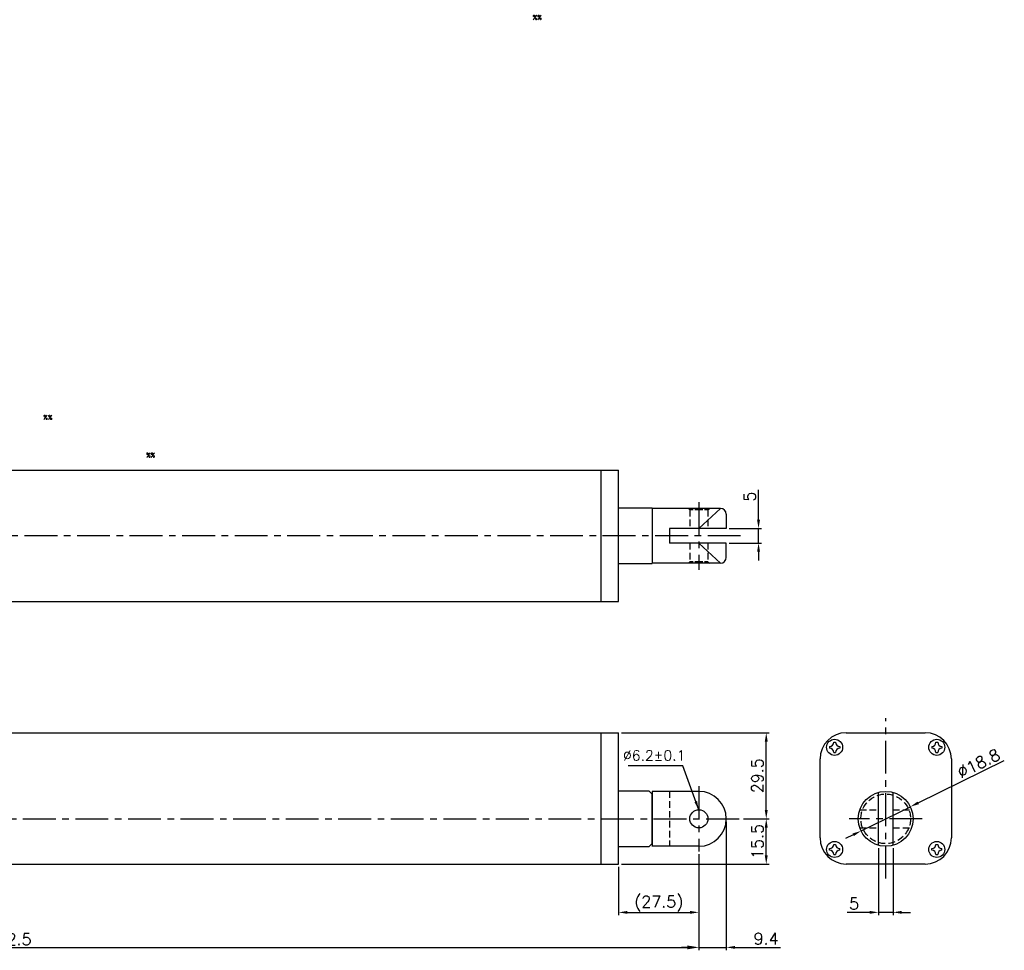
# Model space of a CAD drawing. Extents: x -97 to 577, y -103 to 357.
# Tile 3 of 3: x 240 to 577, y 38 to 357. Entities that reach past the tile are written whole.
import ezdxf

# ---------------------------------------------------------------- set-up
doc = ezdxf.new("R2010")
doc.units = 0
doc.header["$LTSCALE"] = 9
doc.header["$MEASUREMENT"] = 0
doc.header["$PDMODE"] = 3
doc.linetypes.add('CENTER', pattern=[2, 1.25, -0.25, 0.25, -0.25])
doc.linetypes.add('HIDDEN', pattern=[0.375, 0.25, -0.125])
doc.layers.get('0').update_dxf_attribs({"linetype": 'CONTINUOUS'})
doc.layers.get('DEFPOINTS').update_dxf_attribs({"linetype": 'CONTINUOUS'})
for name, color, linetype in [('CE', 2, 'CENTER'), ('DIM', 4, 'CONTINUOUS'), ('DIM0', 4, 'CONTINUOUS'), ('HID', 1, 'HIDDEN'), ('HIDDEN', 7, 'HIDDEN')]:
    doc.layers.add(name, color=color, linetype=linetype)
doc.styles.get("Standard").update_dxf_attribs({"font": 'txt.shx'})
doc.dimstyles.new('STANDARD$0', dxfattribs={"dimtxt": 3, "dimasz": 2, "dimexe": 1, "dimexo": 1, "dimgap": 0.8, "dimtad": 1, "dimtxsty": 'STANDARD', "dimblk1": 'CLOSED', "dimblk2": 'CLOSED', "dimsah": 1, "dimcen": 1, "dimclrd": 256, "dimclre": 256, "dimclrt": 256, "dimazin": 3, "dimtp": 0.3, "dimtfac": 0.8, "dimtmove": 0, "dimatfit": 3, "dimtolj": 1})
doc.dimstyles.new('W_8', dxfattribs={"dimtxt": 8, "dimasz": 3, "dimexe": 3, "dimexo": 3, "dimgap": 2.5, "dimtad": 1, "dimdec": 3, "dimtxsty": 'STANDARD', "dimblk1": 'OPEN', "dimblk2": 'OPEN', "dimsah": 1, "dimcen": -2.5, "dimclrd": 256, "dimclre": 256, "dimclrt": 256, "dimazin": 3, "dimtfac": 0.8, "dimtmove": 0, "dimatfit": 3, "dimtolj": 1})

# ---------------------------------------------------------------- blocks, each defined once
blk = doc.blocks.new('*D16')
at = {"layer": 'DEFPOINTS', "color": 0}
for p in [(481.97, 182.75), (493.01, 182.75), (481.97, 177.75)]:
    blk.add_point(p, dxfattribs=at)
at = {"layer": 'DIM'}
for p, q in [((493.01, 185.75), (493.01, 196.02)), ((482.97, 182.75), (494.01, 182.75)), ((493.01, 177.75), (493.01, 182.75)), ((482.97, 177.75), (494.01, 177.75)), ((493.01, 174.75), (493.01, 171.75))]:
    blk.add_line(p, q, dxfattribs=at)
for points in [[(492.51, 185.75), (493.51, 185.75), (493.01, 182.75)], [(492.51, 174.75), (493.51, 174.75), (493.01, 177.75)]]:
    blk.add_solid(points, dxfattribs=at)
at = {"layer": 'DIM', "insert": (490.01, 193.69), "char_height": 4, "attachment_point": 5, "rotation": 90}
blk.add_mtext('\\A1;5', dxfattribs=at)
blk = doc.blocks.new('*D17')
at = {"layer": 'DEFPOINTS', "color": 0}
for p in [(545, 87.4), (528.12, 79.11)]:
    blk.add_point(p, dxfattribs=at)
at = {"layer": 'DIM'}
for p, q in [((547.69, 88.72), (577.18, 103.21)), ((528.12, 79.11), (545, 87.4)), ((525.43, 77.79), (522.74, 76.46))]:
    blk.add_line(p, q, dxfattribs=at)
for points in [[(547.47, 89.17), (547.91, 88.27), (545, 87.4)], [(525.21, 78.24), (525.65, 77.34), (528.12, 79.11)]]:
    blk.add_solid(points, dxfattribs=at)
at = {"layer": 'DIM', "insert": (568.38, 102.23), "char_height": 4, "attachment_point": 5, "rotation": 26.1657}
blk.add_mtext('\\A1;∅18.8', dxfattribs=at)
blk = doc.blocks.new('*D5')
at = {"layer": 'DEFPOINTS', "color": 0}
for p in [(445.07, 112.75), (495.65, 112.75), (486.86, 83.25)]:
    blk.add_point(p, dxfattribs=at)
at = {"layer": 'DIM'}
for p, q in [((446.07, 112.75), (496.65, 112.75)), ((495.65, 86.25), (495.65, 109.75)), ((487.86, 83.25), (496.65, 83.25))]:
    blk.add_line(p, q, dxfattribs=at)
for points in [[(495.15, 109.75), (496.15, 109.75), (495.65, 112.75)], [(495.15, 86.25), (496.15, 86.25), (495.65, 83.25)]]:
    blk.add_solid(points, dxfattribs=at)
at = {"layer": 'DIM', "insert": (492.65, 98), "char_height": 4, "attachment_point": 5, "rotation": 90}
blk.add_mtext('\\A1;29.5', dxfattribs=at)
blk = doc.blocks.new('*D6')
at = {"layer": 'DEFPOINTS', "color": 0}
for p in [(445.07, 67.75), (472.57, 69.69), (472.57, 51.19)]:
    blk.add_point(p, dxfattribs=at)
at = {"layer": 'DIM'}
for p, q in [((472.57, 68.69), (472.57, 50.19)), ((445.07, 66.75), (445.07, 50.19)), ((448.07, 51.19), (469.57, 51.19))]:
    blk.add_line(p, q, dxfattribs=at)
for points in [[(448.07, 51.69), (448.07, 50.69), (445.07, 51.19)], [(469.57, 51.69), (469.57, 50.69), (472.57, 51.19)]]:
    blk.add_solid(points, dxfattribs=at)
at = {"layer": 'DIM', "insert": (458.82, 54.19), "char_height": 4, "attachment_point": 5}
blk.add_mtext('\\A1;(27.5)', dxfattribs=at)
blk = doc.blocks.new('*D7')
at = {"layer": 'DEFPOINTS', "color": 0}
for p in [(486.86, 83.25), (495.65, 83.25), (445.07, 67.75)]:
    blk.add_point(p, dxfattribs=at)
at = {"layer": 'DIM'}
for p, q in [((487.86, 83.25), (496.65, 83.25)), ((495.65, 70.75), (495.65, 80.25)), ((446.07, 67.75), (496.65, 67.75))]:
    blk.add_line(p, q, dxfattribs=at)
for points in [[(495.15, 80.25), (496.15, 80.25), (495.65, 83.25)], [(495.15, 70.75), (496.15, 70.75), (495.65, 67.75)]]:
    blk.add_solid(points, dxfattribs=at)
at = {"layer": 'DIM', "insert": (492.65, 75.5), "char_height": 4, "attachment_point": 5, "rotation": 90}
blk.add_mtext('\\A1;15.5', dxfattribs=at)
blk = doc.blocks.new('*D8')
at = {"layer": 'DEFPOINTS', "color": 0}
for p in [(481.97, 83.25), (472.57, 72.09), (481.97, 39.2)]:
    blk.add_point(p, dxfattribs=at)
at = {"layer": 'DIM'}
for p, q in [((481.97, 82.25), (481.97, 38.2)), ((472.57, 71.09), (472.57, 38.2)), ((469.57, 39.2), (466.57, 39.2)), ((472.57, 39.2), (481.97, 39.2)), ((484.97, 39.2), (500.57, 39.2))]:
    blk.add_line(p, q, dxfattribs=at)
for points in [[(469.57, 39.7), (469.57, 38.7), (472.57, 39.2)], [(484.97, 39.7), (484.97, 38.7), (481.97, 39.2)]]:
    blk.add_solid(points, dxfattribs=at)
at = {"layer": 'DIM', "insert": (495.57, 42.2), "char_height": 4, "attachment_point": 5}
blk.add_mtext('\\A1;9.4', dxfattribs=at)
blk = doc.blocks.new('*D9')
at = {"layer": 'DEFPOINTS', "color": 0}
for p in [(534.06, 74.19), (539.06, 74.19), (534.06, 51.2)]:
    blk.add_point(p, dxfattribs=at)
at = {"layer": 'DIM'}
for p, q in [((534.06, 73.19), (534.06, 50.2)), ((539.06, 73.19), (539.06, 50.2)), ((531.06, 51.2), (523.39, 51.2)), ((539.06, 51.2), (534.06, 51.2)), ((542.06, 51.2), (545.06, 51.2))]:
    blk.add_line(p, q, dxfattribs=at)
for points in [[(531.06, 51.7), (531.06, 50.7), (534.06, 51.2)], [(542.06, 51.7), (542.06, 50.7), (539.06, 51.2)]]:
    blk.add_solid(points, dxfattribs=at)
at = {"layer": 'DIM', "insert": (525.73, 54.2), "char_height": 4, "attachment_point": 5}
blk.add_mtext('\\A1;5', dxfattribs=at)
blk = doc.blocks.new('*D18')
at = {"layer": 'DEFPOINTS', "color": 0}
for p in [(0.07, 79.46), (472.57, 72.09), (472.57, 39.19)]:
    blk.add_point(p, dxfattribs=at)
at = {"layer": 'DIM'}
for p, q in [((0.07, 78.46), (0.07, 38.19)), ((472.57, 71.09), (472.57, 38.19)), ((4.07, 39.19), (468.57, 39.19))]:
    blk.add_line(p, q, dxfattribs=at)
for points in [[(4.07, 39.86), (4.07, 38.52), (0.07, 39.19)], [(468.57, 39.86), (468.57, 38.52), (472.57, 39.19)]]:
    blk.add_solid(points, dxfattribs=at)
at = {"layer": 'DIM', "insert": (236.32, 41.99), "char_height": 4, "attachment_point": 5}
blk.add_mtext('\\A1;472.5', dxfattribs=at)

msp = doc.modelspace()

# ---------------------------------------------------------------- linework, layer by layer
for p, q in [((8.568, 202.7538), (445.068, 202.7538)), ((439.068, 157.7538), (439.068, 202.7538)), ((445.068, 157.7538), (445.068, 202.7538)), ((456.568, 189.7538), (445.068, 189.7538)), ((456.568, 189.7538), (456.568, 170.7538)), ((479.968, 189.6538), (456.568, 189.6538)), ((479.968, 189.6538), (472.568, 182.7538)), ((481.968, 187.6538), (481.968, 182.7538)), ((481.968, 182.7538), (462.568, 182.7538)), ((462.568, 182.7538), (462.568, 177.7538)), ((479.968, 170.8538), (472.568, 177.7538)), ((481.968, 172.8538), (481.968, 177.7538)), ((445.068, 170.7538), (456.568, 170.7538)), ((479.968, 170.8538), (456.568, 170.8538)), ((8.568, 157.7538), (445.068, 157.7538)), ((8.568, 112.7544), (445.068, 112.7544)), ((439.068, 103.7544), (439.068, 112.7544)), ((445.068, 103.7544), (445.068, 112.7544)), ((523.0594, 112.7544), (550.0594, 112.7544)), ((517.3094, 108.0544), (517.3094, 107.4544)), ((518.7594, 109.5044), (519.3594, 109.5044)), ((520.8094, 108.0544), (520.8094, 107.4544)), ((552.3094, 108.0544), (552.3094, 107.4544)), ((553.7594, 109.5044), (554.3594, 109.5044)), ((555.8094, 108.0544), (555.8094, 107.4544)), ((518.7594, 106.0044), (519.3594, 106.0044)), ((553.7594, 106.0044), (554.3594, 106.0044)), ((439.068, 76.7544), (439.068, 103.7544)), ((445.068, 76.7544), (445.068, 103.7544)), ((514.0594, 76.7544), (514.0594, 103.7544)), ((559.0594, 103.7544), (559.0594, 76.7544)), ((455.568, 92.7544), (445.068, 92.7544)), ((455.568, 92.7544), (456.568, 91.7544)), ((456.568, 92.6544), (456.568, 73.7544)), ((472.568, 92.6544), (456.568, 92.6544)), ((456.568, 74.7544), (456.568, 91.7544)), ((456.568, 91.7544), (456.568, 73.8544)), ((456.568, 91.7544), (456.568, 73.8544)), ((534.0594, 74.193), (534.0594, 92.3159)), ((539.0594, 74.193), (539.0594, 92.3159)), ((439.068, 67.7544), (439.068, 76.7544)), ((445.068, 67.7544), (445.068, 76.7544)), ((455.568, 73.7544), (456.568, 74.7544)), ((518.7594, 74.5044), (519.3594, 74.5044)), ((553.7594, 74.5044), (554.3594, 74.5044)), ((445.068, 73.7544), (455.568, 73.7544)), ((472.568, 73.8544), (456.568, 73.8544)), ((517.3094, 72.4544), (517.3094, 73.0544)), ((518.7594, 71.0044), (519.3594, 71.0044)), ((520.8094, 72.4544), (520.8094, 73.0544)), ((552.3094, 72.4544), (552.3094, 73.0544)), ((553.7594, 71.0044), (554.3594, 71.0044)), ((555.8094, 72.4544), (555.8094, 73.0544)), ((8.568, 67.7544), (445.068, 67.7544)), ((550.0594, 67.7544), (523.0594, 67.7544))]:
    msp.add_line(p, q)
at = {"ltscale": 0.5}
msp.add_line((481.968, 177.7538), (462.568, 177.7538), dxfattribs=at)
for centre, radius in [((519.0594, 107.7544), 2.75), ((554.0594, 107.7544), 2.75), ((536.5594, 83.2544), 9.4), ((472.568, 83.2544), 3.1), ((519.0594, 72.7544), 2.75), ((554.0594, 72.7544), 2.75)]:
    msp.add_circle(centre, radius)
for centre, radius, start, end in [((479.968, 187.6538), 2, 0, 90), ((479.968, 172.8538), 2, 270, 0), ((523.0594, 103.7544), 9, 90, 180), ((550.0594, 103.7544), 9, 0, 90), ((517.3094, 109.5044), 1.45, 270, 0), ((520.8094, 109.5044), 1.45, 180, 270), ((552.3094, 109.5044), 1.45, 270, 0), ((555.8094, 109.5044), 1.45, 180, 270), ((517.3094, 106.0044), 1.45, 0, 90), ((520.8094, 106.0044), 1.45, 90, 180), ((552.3094, 106.0044), 1.45, 0, 90), ((555.8094, 106.0044), 1.45, 90, 180), ((472.568, 83.2544), 9.4, 270, 90), ((523.0594, 76.7544), 9, 180, 270), ((517.3094, 74.5044), 1.45, 270, 0), ((520.8094, 74.5044), 1.45, 180, 270), ((550.0594, 76.7544), 9, 270, 0), ((552.3094, 74.5044), 1.45, 270, 0), ((555.8094, 74.5044), 1.45, 180, 270), ((517.3094, 71.0044), 1.45, 0, 90), ((520.8094, 71.0044), 1.45, 90, 180), ((552.3094, 71.0044), 1.45, 0, 90), ((555.8094, 71.0044), 1.45, 90, 180)]:
    msp.add_arc(centre, radius, start, end)
at = {"layer": 'CE'}
for p, q in [((472.568, 191.7483), (472.568, 168.6149)), ((486.8601, 180.2538), (-12.5353, 180.2538)), ((536.5594, 62.7544), (536.5594, 117.7544)), ((472.568, 94.4179), (472.568, 72.0909)), ((-10.932, 83.2544), (486.8601, 83.2544)), ((549.0594, 83.2544), (524.0594, 83.2544))]:
    msp.add_line(p, q, dxfattribs=at)
at = {"layer": 'HID'}
for p, q in [((469.468, 189.1538), (468.968, 189.6538)), ((469.468, 189.1538), (469.468, 182.7538)), ((475.668, 189.1538), (476.168, 189.6538)), ((475.668, 189.1538), (475.668, 182.7538)), ((469.468, 177.7538), (469.468, 171.3538)), ((475.668, 177.7538), (475.668, 171.3538)), ((469.468, 171.3538), (468.968, 170.8538)), ((475.668, 171.3538), (476.168, 170.8538)), ((462.568, 92.6544), (462.568, 73.8544)), ((527.6852, 86.3544), (534.0594, 86.3544)), ((539.0594, 86.3544), (545.4335, 86.3544)), ((527.6852, 80.1544), (534.0594, 80.1544)), ((539.0594, 80.1544), (545.4335, 80.1544))]:
    msp.add_line(p, q, dxfattribs=at)
at = {"layer": 'HID', "ltscale": 0.5}
for p, q in [((475.668, 189.1538), (469.468, 189.1538)), ((475.668, 171.3538), (469.468, 171.3538))]:
    msp.add_line(p, q, dxfattribs=at)
at = {"layer": 'HIDDEN'}
msp.add_circle((536.5594, 83.2544), 8.5, dxfattribs=at)

# ---------------------------------------------------------------- texts
at = {"layer": 'DIM', "insert": (467.9204, 104.9659), "char_height": 3.5, "attachment_point": 6}
msp.add_mtext('%%C6.2%%P0.1', dxfattribs=at)
at = {"layer": 'DIM0'}
for p in [(415.6842, 357.1112), (248.0813, 220.0461), (283.2603, 207.1271)]:
    msp.add_text('%%', height=1.5, dxfattribs=at).set_placement(p)

# ---------------------------------------------------------------- dimensions: what is measured, and where the dimension line sits
at = {"layer": 'DIM'}
dim = msp.add_linear_dim(base=(493.0055, 182.7538), p1=(481.968, 177.7538), p2=(481.968, 182.7538), angle=90, dimstyle='W_8', override={"dimtxt": 4, "dimexe": 1, "dimexo": 1, "dimgap": 1, "dimsah": 0, "dimtp": 0.2, "dimtdec": 3}, dxfattribs=at)
dim.commit()
dim.dimension.update_dxf_attribs({"geometry": '*D16', "text_midpoint": (493.0055, 193.6871), "dimtype": 160})
for base, p1, p2, picture, middle in [((495.6511, 112.7544), (486.8601, 83.2544), (445.068, 112.7544), '*D5', (492.6511, 98.0044)), ((495.6511, 83.2544), (445.068, 67.7544), (486.8601, 83.2544), '*D7', (492.6511, 75.5044))]:
    dim = msp.add_linear_dim(base=base, p1=p1, p2=p2, angle=90, dimstyle='W_8', override={"dimtxt": 4, "dimexe": 1, "dimexo": 1, "dimgap": 1, "dimsah": 0, "dimtp": 0.2, "dimtdec": 3}, dxfattribs=at)
    dim.commit()
    dim.dimension.update_dxf_attribs({"geometry": picture, "text_midpoint": middle})
dim = msp.add_diameter_dim_2p(p1=(528.1227, 79.1093), p2=(544.9961, 87.3995), dimstyle='W_8', override={"dimtxt": 4, "dimexe": 1, "dimexo": 1, "dimgap": 1, "dimsah": 0, "dimtp": 0.2, "dimtdec": 3}, dxfattribs=at)
dim.commit()
dim.dimension.update_dxf_attribs({"geometry": '*D17', "text_midpoint": (569.7008, 99.5374), "dimtype": 163})
for base, p1, p2, dimstyle, override, picture, middle in [((481.968, 39.1964), (472.568, 72.0909), (481.968, 83.2544), 'W_8', {"dimtxt": 4, "dimexe": 1, "dimexo": 1, "dimgap": 1, "dimsah": 0, "dimtp": 0.2, "dimtdec": 3}, '*D8', (495.568, 39.1964)), ((472.568, 39.1898), (0.068, 79.4554), (472.568, 72.0909), 'STANDARD$0', {"dimtxt": 4, "dimasz": 4, "dimsah": 0}, '*D18', (236.318, 39.1898)), ((534.0594, 51.1988), (539.0594, 74.193), (534.0594, 74.193), 'W_8', {"dimtxt": 4, "dimexe": 1, "dimexo": 1, "dimgap": 1, "dimsah": 0, "dimtp": 0.2, "dimtdec": 3}, '*D9', (525.726, 51.1988))]:
    dim = msp.add_linear_dim(base=base, p1=p1, p2=p2, dimstyle=dimstyle, override=override, dxfattribs=at)
    dim.commit()
    dim.dimension.update_dxf_attribs({"geometry": picture, "text_midpoint": middle, "dimtype": 160})
dim = msp.add_linear_dim(base=(472.568, 51.1898), p1=(445.068, 67.7544), p2=(472.568, 69.6909), text='(<>)', dimstyle='W_8', override={"dimtxt": 4, "dimexe": 1, "dimexo": 1, "dimgap": 1, "dimsah": 0, "dimtp": 0.2, "dimtdec": 3}, dxfattribs=at)
dim.commit()
dim.dimension.update_dxf_attribs({"geometry": '*D6', "text_midpoint": (458.818, 54.1898)})

# ---------------------------------------------------------------- leaders
at = {"layer": 'DIM', "annotation_type": 0, "has_hookline": 1, "hookline_direction": 1, "text_width": 14.6667}
msp.add_leader([(472.5315, 86.3542), (467.0464, 101.3659), (464.0464, 101.3659)], dimstyle='W_8', override={"dimtxt": 4, "dimexe": 1, "dimexo": 1, "dimgap": 1, "dimtp": 0.2, "dimtdec": 3}, dxfattribs=at)

doc.saveas('drawing.dxf')
